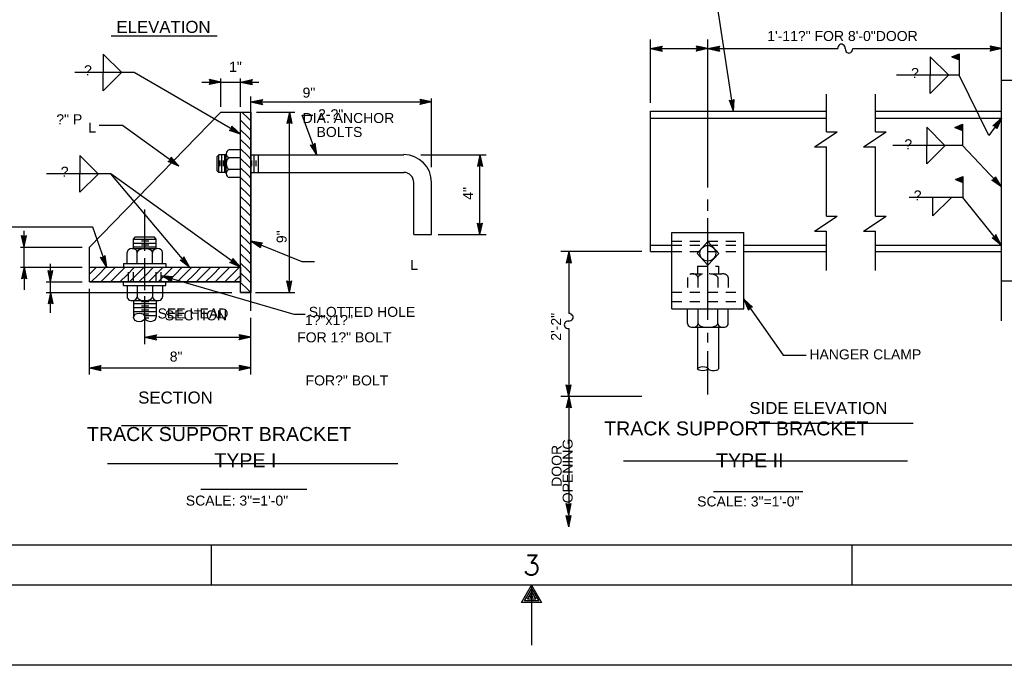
# Model space of a CAD drawing. Extents: x -23 to 19, y -16.2 to 13.8.
# Tile 6 of 12: x -8.4 to 3.9, y -16.2 to -8.1. Entities that reach past the tile are written whole.
import ezdxf
from ezdxf.enums import TextEntityAlignment as Align

# ---------------------------------------------------------------- set-up
doc = ezdxf.new("R2010")
doc.units = 0
doc.header["$MEASUREMENT"] = 0
doc.linetypes.add('HIDDEN2', pattern=[0.1875, 0.125, -0.0625])
doc.layers.add('01', color=7, linetype='CONTINUOUS')
doc.layers.add('02', color=7, linetype='CONTINUOUS')
doc.styles.add('ARIAL', font='Arial')
doc.styles.add('TXT_SHX', font='txt.shx')

msp = doc.modelspace()

# ---------------------------------------------------------------- linework, layer by layer
at = {"layer": '01', "color": 7, "linetype": 'CONTINUOUS'}
for p, q in [((0.501, -9.243), (0.191, -7.209)), ((3.846, -11.86), (3.846, -7.986)), ((-7.271, -8.3), (-5.947, -8.3)), ((-0.536, -9.135), (-0.536, -8.348)), ((0.181, -10.193), (0.181, -8.348)), ((-0.536, -8.46), (-0.392, -8.429)), ((-0.536, -8.46), (0.181, -8.46)), ((-0.536, -8.46), (-0.392, -8.491)), ((-0.499, -8.46), (-0.405, -8.44)), ((-0.499, -8.46), (-0.405, -8.48)), ((-0.463, -8.46), (-0.418, -8.45)), ((-0.463, -8.46), (-0.418, -8.469)), ((-0.418, -8.45), (-0.422, -8.46)), ((-0.422, -8.46), (-0.418, -8.469)), ((-0.405, -8.44), (-0.414, -8.46)), ((-0.414, -8.46), (-0.405, -8.48)), ((-0.392, -8.429), (-0.406, -8.46)), ((-0.406, -8.46), (-0.392, -8.491)), ((0.181, -8.46), (0.037, -8.429)), ((0.051, -8.46), (0.037, -8.429)), ((0.181, -8.46), (0.037, -8.491)), ((0.037, -8.491), (0.051, -8.46)), ((0.144, -8.46), (0.05, -8.44)), ((0.059, -8.46), (0.05, -8.44)), ((0.144, -8.46), (0.05, -8.48)), ((0.05, -8.48), (0.059, -8.46)), ((0.108, -8.46), (0.063, -8.451)), ((0.067, -8.46), (0.063, -8.451)), ((0.108, -8.46), (0.063, -8.47)), ((0.063, -8.47), (0.067, -8.46)), ((0.181, -8.46), (0.325, -8.429)), ((0.181, -8.46), (0.325, -8.491)), ((0.181, -8.46), (1.801, -8.46)), ((0.218, -8.46), (0.312, -8.44)), ((0.218, -8.46), (0.312, -8.48)), ((0.254, -8.46), (0.299, -8.45)), ((0.254, -8.46), (0.299, -8.469)), ((0.299, -8.45), (0.295, -8.46)), ((0.295, -8.46), (0.299, -8.469)), ((0.312, -8.44), (0.303, -8.46)), ((0.303, -8.46), (0.312, -8.48)), ((0.325, -8.429), (0.311, -8.46)), ((0.311, -8.46), (0.325, -8.491)), ((1.989, -8.46), (3.85, -8.46)), ((3.85, -8.46), (3.706, -8.429)), ((3.72, -8.46), (3.706, -8.429)), ((3.85, -8.46), (3.706, -8.491)), ((3.706, -8.491), (3.72, -8.46)), ((3.813, -8.46), (3.719, -8.44)), ((3.728, -8.46), (3.719, -8.44)), ((3.813, -8.46), (3.719, -8.48)), ((3.719, -8.48), (3.728, -8.46)), ((3.777, -8.46), (3.732, -8.451)), ((3.736, -8.46), (3.732, -8.451)), ((3.777, -8.46), (3.732, -8.47)), ((3.732, -8.47), (3.736, -8.46)), ((-7.371, -8.528), (-7.371, -8.757)), ((-7.371, -8.528), (-7.144, -8.755)), ((2.957, -8.562), (3.184, -8.789)), ((2.957, -8.562), (2.957, -8.791)), ((-6.986, -8.757), (-7.728, -8.757)), ((-7.371, -8.986), (-7.371, -8.757)), ((-7.371, -8.986), (-7.144, -8.759)), ((-5.655, -9.527), (-6.986, -8.757)), ((-5.901, -8.878), (-6.045, -8.847)), ((-6.031, -8.878), (-6.045, -8.847)), ((-5.901, -9.188), (-5.901, -8.834)), ((-5.655, -9.188), (-5.655, -8.834)), ((-5.655, -8.878), (-5.511, -8.847)), ((-5.511, -8.847), (-5.525, -8.878)), ((3.32, -8.791), (2.536, -8.791)), ((2.957, -9.02), (2.957, -8.791)), ((2.957, -9.02), (3.184, -8.793)), ((3.688, -9.546), (3.32, -8.791)), ((3.846, -8.852), (4.026, -8.852)), ((-6.138, -8.878), (-5.901, -8.878)), ((-5.901, -8.878), (-6.045, -8.909)), ((-6.045, -8.909), (-6.031, -8.878)), ((-5.938, -8.878), (-6.032, -8.858)), ((-6.023, -8.878), (-6.032, -8.858)), ((-5.938, -8.878), (-6.032, -8.898)), ((-6.032, -8.898), (-6.023, -8.878)), ((-5.974, -8.878), (-6.019, -8.869)), ((-6.015, -8.878), (-6.019, -8.869)), ((-5.974, -8.878), (-6.019, -8.888)), ((-6.019, -8.888), (-6.015, -8.878)), ((-5.901, -8.878), (-5.655, -8.878)), ((-5.655, -8.878), (-5.43, -8.878)), ((-5.655, -8.878), (-5.511, -8.909)), ((-5.618, -8.878), (-5.524, -8.858)), ((-5.618, -8.878), (-5.524, -8.898)), ((-5.582, -8.878), (-5.537, -8.868)), ((-5.582, -8.878), (-5.537, -8.887)), ((-5.537, -8.868), (-5.541, -8.878)), ((-5.541, -8.878), (-5.537, -8.887)), ((-5.524, -8.858), (-5.533, -8.878)), ((-5.533, -8.878), (-5.524, -8.898)), ((-5.525, -8.878), (-5.511, -8.909)), ((-5.528, -11.733), (-5.528, -9.057)), ((-5.528, -9.125), (-5.384, -9.094)), ((-5.384, -9.094), (-5.398, -9.125)), ((-3.27, -9.125), (-3.414, -9.094)), ((-3.4, -9.125), (-3.414, -9.094)), ((-3.271, -9.939), (-3.271, -9.083)), ((0.481, -9.114), (0.51, -9.096)), ((0.501, -9.243), (0.51, -9.096)), ((1.661, -9.497), (1.661, -9.029)), ((2.272, -9.497), (2.272, -9.029)), ((-5.528, -9.125), (-3.27, -9.125)), ((-5.528, -9.125), (-5.384, -9.156)), ((-5.491, -9.125), (-5.397, -9.105)), ((-5.491, -9.125), (-5.397, -9.145)), ((-5.455, -9.125), (-5.41, -9.115)), ((-5.455, -9.125), (-5.41, -9.134)), ((-5.41, -9.115), (-5.414, -9.125)), ((-5.414, -9.125), (-5.41, -9.134)), ((-5.397, -9.105), (-5.406, -9.125)), ((-5.406, -9.125), (-5.397, -9.145)), ((-5.398, -9.125), (-5.384, -9.156)), ((-3.27, -9.125), (-3.414, -9.156)), ((-3.414, -9.156), (-3.4, -9.125)), ((-3.307, -9.125), (-3.401, -9.105)), ((-3.392, -9.125), (-3.401, -9.105)), ((-3.307, -9.125), (-3.401, -9.145)), ((-3.401, -9.145), (-3.392, -9.125)), ((-3.343, -9.125), (-3.388, -9.116)), ((-3.384, -9.125), (-3.388, -9.116)), ((-3.343, -9.125), (-3.388, -9.135)), ((-3.388, -9.135), (-3.384, -9.125)), ((0.501, -9.243), (0.449, -9.105)), ((0.449, -9.105), (0.481, -9.114)), ((0.495, -9.206), (0.461, -9.117)), ((0.461, -9.117), (0.483, -9.122)), ((0.49, -9.171), (0.473, -9.128)), ((0.473, -9.128), (0.484, -9.13)), ((0.483, -9.122), (0.501, -9.11)), ((0.484, -9.13), (0.492, -9.125)), ((0.49, -9.171), (0.492, -9.125)), ((0.495, -9.206), (0.501, -9.11)), ((-7.544, -10.937), (-5.901, -9.252)), ((-5.901, -9.252), (-5.528, -9.252)), ((-5.655, -11.504), (-5.655, -9.252)), ((-5.563, -9.328), (-5.639, -9.252)), ((-5.528, -9.363), (-5.563, -9.328)), ((-5.459, -9.252), (-4.979, -9.252)), ((-5.047, -9.252), (-5.078, -9.396)), ((-5.047, -9.289), (-5.067, -9.383)), ((-5.047, -9.325), (-5.056, -9.37)), ((-5.047, -11.504), (-5.047, -9.252)), ((-5.047, -9.252), (-5.016, -9.396)), ((-5.047, -9.289), (-5.027, -9.383)), ((-5.047, -9.325), (-5.037, -9.37)), ((-4.887, -9.29), (-4.755, -9.29)), ((-4.703, -9.787), (-4.887, -9.29)), ((-0.536, -9.243), (1.661, -9.243)), ((-0.536, -10.995), (-0.536, -9.243)), ((-0.536, -9.327), (1.661, -9.327)), ((2.272, -9.243), (3.846, -9.243)), ((2.272, -9.327), (3.846, -9.327)), ((3.846, -9.327), (3.688, -9.546)), ((3.846, -9.327), (3.737, -9.426)), ((3.846, -9.327), (3.787, -9.462)), ((-7.129, -9.418), (-7.424, -9.418)), ((-6.426, -9.927), (-7.129, -9.418)), ((-5.795, -9.482), (-5.768, -9.462)), ((-5.778, -9.479), (-5.761, -9.466)), ((-5.768, -9.462), (-5.764, -9.428)), ((-5.655, -9.527), (-5.764, -9.428)), ((-5.761, -9.466), (-5.758, -9.444)), ((-5.687, -9.508), (-5.758, -9.444)), ((-5.754, -9.47), (-5.753, -9.46)), ((-5.718, -9.49), (-5.753, -9.46)), ((-5.563, -9.447), (-5.655, -9.355)), ((-5.528, -9.482), (-5.563, -9.447)), ((-5.047, -9.382), (-5.078, -9.396)), ((-5.047, -9.374), (-5.067, -9.383)), ((-5.047, -9.366), (-5.056, -9.37)), ((-5.037, -9.37), (-5.047, -9.366)), ((-5.027, -9.383), (-5.047, -9.374)), ((-5.016, -9.396), (-5.047, -9.382)), ((2.913, -9.441), (2.913, -9.67)), ((2.913, -9.441), (3.14, -9.668)), ((3.77, -9.432), (3.737, -9.426)), ((3.824, -9.357), (3.753, -9.422)), ((3.775, -9.426), (3.753, -9.422)), ((3.803, -9.386), (3.77, -9.417)), ((3.779, -9.419), (3.77, -9.417)), ((3.787, -9.462), (3.77, -9.432)), ((3.786, -9.445), (3.775, -9.426)), ((3.785, -9.429), (3.779, -9.419)), ((3.803, -9.386), (3.785, -9.429)), ((3.824, -9.357), (3.786, -9.445)), ((-5.655, -9.527), (-5.795, -9.482)), ((-5.687, -9.508), (-5.778, -9.479)), ((-5.762, -9.477), (-5.754, -9.47)), ((-5.718, -9.49), (-5.762, -9.477)), ((-5.563, -9.566), (-5.655, -9.474)), ((-5.528, -9.601), (-5.563, -9.566)), ((1.513, -9.685), (1.796, -9.497)), ((1.661, -9.497), (1.796, -9.497)), ((2.124, -9.685), (2.407, -9.497)), ((2.272, -9.497), (2.407, -9.497)), ((-5.563, -9.685), (-5.655, -9.593)), ((-5.563, -9.804), (-5.655, -9.712)), ((-5.528, -9.72), (-5.563, -9.685)), ((-4.703, -9.787), (-4.782, -9.663)), ((-4.782, -9.663), (-4.748, -9.665)), ((-4.716, -9.752), (-4.767, -9.671)), ((-4.767, -9.671), (-4.745, -9.673)), ((-4.728, -9.719), (-4.753, -9.68)), ((-4.753, -9.68), (-4.743, -9.68)), ((-4.748, -9.665), (-4.724, -9.641)), ((-4.745, -9.673), (-4.73, -9.657)), ((-4.743, -9.68), (-4.736, -9.673)), ((-4.728, -9.719), (-4.736, -9.673)), ((-4.716, -9.752), (-4.73, -9.657)), ((-4.703, -9.787), (-4.724, -9.641)), ((1.513, -9.685), (1.661, -9.685)), ((1.661, -10.55), (1.661, -9.685)), ((2.124, -9.685), (2.272, -9.685)), ((2.272, -10.55), (2.272, -9.685)), ((3.361, -9.67), (2.488, -9.67)), ((2.913, -9.899), (2.913, -9.67)), ((2.913, -9.899), (3.14, -9.672)), ((3.846, -10.187), (3.361, -9.67)), ((-7.662, -9.795), (-7.662, -10.024)), ((-7.662, -9.795), (-7.435, -10.022)), ((-6.531, -9.851), (-6.524, -9.817)), ((-6.525, -9.855), (-6.52, -9.834)), ((-6.426, -9.927), (-6.524, -9.817)), ((-6.456, -9.905), (-6.52, -9.834)), ((-5.927, -9.787), (-5.949, -9.806)), ((-5.949, -9.987), (-5.949, -9.806)), ((-5.835, -9.787), (-5.927, -9.787)), ((-5.927, -10.006), (-5.927, -9.787)), ((-5.889, -10.006), (-5.889, -9.787)), ((-5.851, -10.006), (-5.851, -9.787)), ((-5.835, -10.02), (-5.835, -9.778)), ((-5.655, -9.725), (-5.797, -9.725)), ((-5.655, -9.822), (-5.797, -9.822)), ((-5.563, -9.923), (-5.655, -9.831)), ((-5.528, -9.839), (-5.563, -9.804)), ((-5.528, -9.787), (-3.618, -9.787)), ((-5.487, -10.006), (-5.487, -9.787)), ((-5.433, -10.006), (-5.433, -9.787)), ((-3.404, -9.787), (-2.589, -9.787)), ((-2.667, -9.787), (-2.698, -9.931)), ((-2.667, -9.824), (-2.687, -9.918)), ((-2.667, -10.782), (-2.667, -9.787)), ((-2.667, -9.787), (-2.636, -9.931)), ((-2.667, -9.824), (-2.647, -9.918)), ((-6.561, -9.868), (-6.531, -9.851)), ((-6.426, -9.927), (-6.561, -9.868)), ((-6.544, -9.866), (-6.525, -9.855)), ((-6.456, -9.905), (-6.544, -9.866)), ((-6.527, -9.866), (-6.518, -9.86)), ((-6.485, -9.884), (-6.527, -9.866)), ((-6.518, -9.86), (-6.516, -9.851)), ((-6.485, -9.884), (-6.516, -9.851)), ((-5.909, -9.929), (-5.909, -9.858)), ((-5.871, -9.929), (-5.871, -9.858)), ((-5.563, -10.042), (-5.655, -9.95)), ((-5.528, -9.958), (-5.563, -9.923)), ((-5.517, -9.929), (-5.517, -9.858)), ((-5.462, -9.929), (-5.462, -9.858)), ((-2.667, -9.917), (-2.698, -9.931)), ((-2.667, -9.909), (-2.687, -9.918)), ((-2.667, -9.86), (-2.676, -9.905)), ((-2.667, -9.901), (-2.676, -9.905)), ((-2.667, -9.86), (-2.657, -9.905)), ((-2.657, -9.905), (-2.667, -9.901)), ((-2.647, -9.918), (-2.667, -9.909)), ((-2.636, -9.931), (-2.667, -9.917)), ((-7.277, -10.024), (-8.078, -10.024)), ((-7.662, -10.253), (-7.662, -10.024)), ((-7.662, -10.253), (-7.435, -10.026)), ((-6.295, -11.19), (-7.277, -10.024)), ((-5.655, -11.19), (-7.277, -10.024)), ((-5.927, -10.006), (-5.949, -9.987)), ((-5.835, -10.006), (-5.927, -10.006)), ((-5.655, -9.971), (-5.797, -9.971)), ((-5.655, -10.068), (-5.797, -10.068)), ((-5.563, -10.161), (-5.655, -10.069)), ((-5.528, -10.077), (-5.563, -10.042)), ((-5.528, -10.006), (-3.618, -10.006)), ((3.757, -10.092), (3.77, -10.061)), ((3.763, -10.098), (3.771, -10.078)), ((3.846, -10.187), (3.77, -10.061)), ((3.821, -10.16), (3.771, -10.078)), ((-5.563, -10.28), (-5.655, -10.188)), ((-5.528, -10.196), (-5.563, -10.161)), ((-3.493, -10.782), (-3.493, -10.131)), ((-3.271, -10.782), (-3.271, -10.131)), ((3.725, -10.103), (3.757, -10.092)), ((3.846, -10.187), (3.725, -10.103)), ((3.742, -10.105), (3.763, -10.098)), ((3.821, -10.16), (3.742, -10.105)), ((3.758, -10.108), (3.768, -10.104)), ((3.796, -10.134), (3.758, -10.108)), ((3.768, -10.104), (3.772, -10.095)), ((3.796, -10.134), (3.772, -10.095)), ((-5.563, -10.399), (-5.655, -10.307)), ((-5.528, -10.315), (-5.563, -10.28)), ((3.366, -10.32), (2.694, -10.32)), ((2.99, -10.549), (2.99, -10.32)), ((2.99, -10.549), (3.217, -10.322)), ((3.843, -10.914), (3.366, -10.32)), ((-5.563, -10.518), (-5.655, -10.426)), ((-5.528, -10.434), (-5.563, -10.399)), ((0.181, -10.485), (0.181, -10.344)), ((-6.852, -10.986), (-6.852, -10.47)), ((-5.563, -10.637), (-5.655, -10.545)), ((-5.528, -10.553), (-5.563, -10.518)), ((1.513, -10.738), (1.796, -10.55)), ((1.661, -10.55), (1.796, -10.55)), ((2.124, -10.738), (2.407, -10.55)), ((2.272, -10.55), (2.407, -10.55)), ((-7.502, -10.688), (-8.875, -10.688)), ((-7.328, -11.19), (-7.502, -10.688)), ((-5.563, -10.756), (-5.655, -10.664)), ((-5.528, -10.672), (-5.563, -10.637)), ((-2.667, -10.782), (-2.698, -10.638)), ((-2.698, -10.638), (-2.667, -10.652)), ((-2.667, -10.745), (-2.687, -10.651)), ((-2.687, -10.651), (-2.667, -10.66)), ((-2.667, -10.709), (-2.677, -10.664)), ((-2.677, -10.664), (-2.667, -10.668)), ((-2.667, -10.782), (-2.636, -10.638)), ((-2.667, -10.652), (-2.636, -10.638)), ((-2.667, -10.745), (-2.647, -10.651)), ((-2.667, -10.66), (-2.647, -10.651)), ((-2.667, -10.709), (-2.658, -10.664)), ((-2.667, -10.668), (-2.658, -10.664)), ((0.181, -11.846), (0.181, -10.576)), ((-8.36, -10.936), (-8.391, -10.792)), ((-8.391, -10.792), (-8.36, -10.806)), ((-8.36, -10.899), (-8.38, -10.805)), ((-8.38, -10.805), (-8.36, -10.814)), ((-8.36, -10.863), (-8.37, -10.818)), ((-8.37, -10.818), (-8.36, -10.822)), ((-8.36, -10.936), (-8.36, -10.734)), ((-8.36, -10.936), (-8.329, -10.792)), ((-8.36, -10.806), (-8.329, -10.792)), ((-8.36, -10.899), (-8.34, -10.805)), ((-8.36, -10.814), (-8.34, -10.805)), ((-8.36, -10.863), (-8.351, -10.818)), ((-8.36, -10.822), (-8.351, -10.818)), ((-6.993, -10.838), (-6.969, -10.809)), ((-6.969, -10.809), (-6.735, -10.809)), ((-6.711, -10.838), (-6.735, -10.809)), ((-5.563, -10.875), (-5.655, -10.783)), ((-5.528, -10.791), (-5.563, -10.756)), ((-3.493, -10.782), (-3.271, -10.782)), ((-3.19, -10.782), (-2.589, -10.782)), ((-0.269, -11.71), (-0.269, -10.754)), ((-0.269, -10.754), (0.63, -10.754)), ((0.63, -11.71), (0.63, -10.754)), ((1.513, -10.738), (1.661, -10.738)), ((1.661, -11.232), (1.661, -10.738)), ((2.124, -10.738), (2.272, -10.738)), ((2.272, -11.232), (2.272, -10.738)), ((3.729, -10.821), (3.762, -10.813)), ((3.745, -10.824), (3.767, -10.819)), ((3.762, -10.813), (3.777, -10.782)), ((3.767, -10.819), (3.777, -10.799)), ((3.772, -10.825), (3.776, -10.816)), ((3.797, -10.857), (3.776, -10.816)), ((3.843, -10.914), (3.777, -10.782)), ((3.82, -10.885), (3.777, -10.799)), ((-8.404, -10.937), (-7.636, -10.937)), ((-8.36, -11.19), (-8.36, -10.936)), ((-7.544, -11.373), (-7.544, -10.937)), ((-6.993, -10.956), (-6.993, -10.838)), ((-6.993, -10.838), (-6.711, -10.838)), ((-6.993, -10.887), (-6.711, -10.887)), ((-6.993, -10.936), (-6.711, -10.936)), ((-6.894, -10.861), (-6.803, -10.861)), ((-6.894, -10.91), (-6.803, -10.91)), ((-6.711, -10.956), (-6.711, -10.838)), ((-5.563, -10.994), (-5.655, -10.902)), ((-5.528, -10.91), (-5.563, -10.875)), ((-5.528, -10.86), (-4.892, -11.117)), ((-5.528, -10.86), (-5.383, -10.885)), ((-5.528, -10.86), (-5.406, -10.943)), ((-5.494, -10.874), (-5.399, -10.891)), ((-5.494, -10.874), (-5.414, -10.928)), ((-5.46, -10.887), (-5.422, -10.913)), ((-5.46, -10.887), (-5.415, -10.895)), ((-5.415, -10.895), (-5.422, -10.903)), ((-5.422, -10.903), (-5.422, -10.913)), ((-5.399, -10.891), (-5.415, -10.906)), ((-5.415, -10.906), (-5.414, -10.928)), ((-5.383, -10.885), (-5.407, -10.909)), ((-5.407, -10.909), (-5.406, -10.943)), ((-0.536, -10.914), (-0.269, -10.914)), ((0.181, -10.87), (0.047, -11.017)), ((0.181, -10.87), (0.315, -11.017)), ((0.63, -10.914), (1.661, -10.914)), ((2.272, -10.914), (3.846, -10.914)), ((3.843, -10.914), (3.729, -10.821)), ((3.82, -10.885), (3.745, -10.824)), ((3.761, -10.828), (3.772, -10.825)), ((3.797, -10.857), (3.761, -10.828)), ((-7.328, -11.19), (-7.404, -11.064)), ((-7.404, -11.064), (-7.371, -11.067)), ((-7.371, -11.067), (-7.346, -11.044)), ((-7.368, -11.075), (-7.352, -11.06)), ((-7.34, -11.155), (-7.352, -11.06)), ((-7.328, -11.19), (-7.346, -11.044)), ((-7.073, -11.143), (-7.073, -11.005)), ((-7.011, -10.956), (-6.699, -10.956)), ((-6.948, -11.143), (-6.948, -11.005)), ((-6.756, -11.143), (-6.756, -11.005)), ((-6.631, -11.143), (-6.631, -11.005)), ((-6.379, -11.091), (-6.364, -11.06)), ((-6.295, -11.19), (-6.364, -11.06)), ((-5.563, -11.113), (-5.655, -11.021)), ((-5.528, -11.029), (-5.563, -10.994)), ((-0.643, -10.995), (-1.656, -10.995)), ((-1.558, -10.995), (-1.589, -11.139)), ((-1.558, -11.032), (-1.578, -11.126)), ((-1.558, -10.995), (-1.527, -11.139)), ((-1.558, -10.995), (-1.558, -11.767)), ((-1.558, -11.032), (-1.538, -11.126)), ((-0.536, -10.995), (-0.269, -10.995)), ((0.181, -11.164), (0.047, -11.017)), ((0.181, -11.164), (0.315, -11.017)), ((0.63, -10.995), (1.661, -10.995)), ((2.272, -10.995), (3.846, -10.995)), ((-8.03, -11.373), (-8.03, -11.148)), ((-7.34, -11.155), (-7.39, -11.073)), ((-7.39, -11.073), (-7.368, -11.075)), ((-7.352, -11.121), (-7.376, -11.082)), ((-7.376, -11.082), (-7.365, -11.082)), ((-7.365, -11.082), (-7.358, -11.076)), ((-7.352, -11.121), (-7.358, -11.076)), ((-7.117, -11.143), (-6.591, -11.143)), ((-7.117, -11.143), (-7.117, -11.19)), ((-6.852, -11.474), (-6.852, -11.077)), ((-6.591, -11.143), (-6.591, -11.19)), ((-6.412, -11.1), (-6.379, -11.091)), ((-6.295, -11.19), (-6.412, -11.1)), ((-6.395, -11.103), (-6.374, -11.097)), ((-6.319, -11.162), (-6.395, -11.103)), ((-6.379, -11.106), (-6.368, -11.103)), ((-6.342, -11.134), (-6.379, -11.106)), ((-6.374, -11.097), (-6.364, -11.077)), ((-6.368, -11.103), (-6.364, -11.094)), ((-6.319, -11.162), (-6.364, -11.077)), ((-6.342, -11.134), (-6.364, -11.094)), ((-5.79, -11.131), (-5.761, -11.114)), ((-5.655, -11.19), (-5.79, -11.131)), ((-5.773, -11.13), (-5.754, -11.119)), ((-5.685, -11.168), (-5.773, -11.13)), ((-5.761, -11.114), (-5.754, -11.081)), ((-5.757, -11.129), (-5.748, -11.123)), ((-5.714, -11.147), (-5.757, -11.129)), ((-5.655, -11.19), (-5.754, -11.081)), ((-5.754, -11.119), (-5.75, -11.097)), ((-5.685, -11.168), (-5.75, -11.097)), ((-5.748, -11.123), (-5.746, -11.114)), ((-5.714, -11.147), (-5.746, -11.114)), ((-5.563, -11.232), (-5.655, -11.14)), ((-5.528, -11.148), (-5.563, -11.113)), ((-4.892, -11.117), (-4.732, -11.117)), ((-1.558, -11.125), (-1.589, -11.139)), ((-1.558, -11.117), (-1.578, -11.126)), ((-1.558, -11.068), (-1.567, -11.113)), ((-1.558, -11.109), (-1.567, -11.113)), ((-1.558, -11.068), (-1.548, -11.113)), ((-1.548, -11.113), (-1.558, -11.109)), ((-1.538, -11.126), (-1.558, -11.117)), ((-1.527, -11.139), (-1.558, -11.125)), ((-8.404, -11.19), (-7.636, -11.19)), ((-8.36, -11.19), (-8.391, -11.334)), ((-8.36, -11.227), (-8.38, -11.321)), ((-8.36, -11.312), (-8.38, -11.321)), ((-8.36, -11.263), (-8.369, -11.308)), ((-8.36, -11.304), (-8.369, -11.308)), ((-8.36, -11.19), (-8.36, -11.471)), ((-8.36, -11.19), (-8.329, -11.334)), ((-8.36, -11.227), (-8.34, -11.321)), ((-8.36, -11.263), (-8.35, -11.308)), ((-8.35, -11.308), (-8.36, -11.304)), ((-8.34, -11.321), (-8.36, -11.312)), ((-8.03, -11.373), (-8.061, -11.229)), ((-8.061, -11.229), (-8.03, -11.243)), ((-8.03, -11.336), (-8.05, -11.242)), ((-8.05, -11.242), (-8.03, -11.251)), ((-8.03, -11.3), (-8.04, -11.255)), ((-8.04, -11.255), (-8.03, -11.259)), ((-8.03, -11.373), (-7.999, -11.229)), ((-8.03, -11.243), (-7.999, -11.229)), ((-8.03, -11.336), (-8.01, -11.242)), ((-8.03, -11.251), (-8.01, -11.242)), ((-8.03, -11.3), (-8.021, -11.255)), ((-8.03, -11.259), (-8.021, -11.255)), ((-7.544, -11.19), (-5.655, -11.19)), ((-7.544, -11.278), (-7.456, -11.19)), ((-7.52, -11.373), (-7.431, -11.284)), ((-7.431, -11.284), (-7.337, -11.19)), ((-7.401, -11.373), (-7.312, -11.284)), ((-7.312, -11.284), (-7.218, -11.19)), ((-7.282, -11.373), (-7.193, -11.284)), ((-7.193, -11.284), (-7.099, -11.19)), ((-7.163, -11.373), (-7.074, -11.284)), ((-7.074, -11.284), (-6.98, -11.19)), ((-7.044, -11.373), (-6.955, -11.284)), ((-6.955, -11.284), (-6.861, -11.19)), ((-6.925, -11.373), (-6.836, -11.284)), ((-6.836, -11.284), (-6.742, -11.19)), ((-6.806, -11.373), (-6.717, -11.284)), ((-6.717, -11.284), (-6.623, -11.19)), ((-6.687, -11.373), (-6.598, -11.284)), ((-6.647, -11.292), (-4.989, -11.777)), ((-6.647, -11.292), (-6.5, -11.303)), ((-6.647, -11.292), (-6.517, -11.362)), ((-6.611, -11.302), (-6.516, -11.31)), ((-6.611, -11.302), (-6.527, -11.348)), ((-6.598, -11.284), (-6.504, -11.19)), ((-6.577, -11.312), (-6.536, -11.334)), ((-6.577, -11.312), (-6.531, -11.316)), ((-6.568, -11.373), (-6.479, -11.284)), ((-6.516, -11.31), (-6.53, -11.326)), ((-6.5, -11.303), (-6.522, -11.328)), ((-6.479, -11.284), (-6.385, -11.19)), ((-6.449, -11.373), (-6.36, -11.284)), ((-6.36, -11.284), (-6.266, -11.19)), ((-6.33, -11.373), (-6.241, -11.284)), ((-6.241, -11.284), (-6.147, -11.19)), ((-6.211, -11.373), (-6.122, -11.284)), ((-6.122, -11.284), (-6.028, -11.19)), ((-6.092, -11.373), (-6.003, -11.284)), ((-6.003, -11.284), (-5.909, -11.19)), ((-5.973, -11.373), (-5.884, -11.284)), ((-5.884, -11.284), (-5.79, -11.19)), ((-5.854, -11.373), (-5.765, -11.284)), ((-5.765, -11.284), (-5.671, -11.19)), ((-5.735, -11.373), (-5.655, -11.293)), ((-5.563, -11.351), (-5.655, -11.259)), ((-5.528, -11.267), (-5.563, -11.232)), ((-8.36, -11.32), (-8.391, -11.334)), ((-8.329, -11.334), (-8.36, -11.32)), ((-8.086, -11.373), (-7.636, -11.373)), ((-8.03, -11.504), (-8.03, -11.373)), ((-7.544, -11.373), (-5.655, -11.373)), ((-7.117, -11.417), (-7.117, -11.374)), ((-7.117, -11.417), (-6.591, -11.417)), ((-7.073, -11.419), (-7.073, -11.557)), ((-6.948, -11.419), (-6.948, -11.557)), ((-6.756, -11.419), (-6.756, -11.557)), ((-6.631, -11.419), (-6.631, -11.557)), ((-6.591, -11.417), (-6.591, -11.374)), ((-6.531, -11.316), (-6.538, -11.324)), ((-6.538, -11.324), (-6.536, -11.334)), ((-6.53, -11.326), (-6.527, -11.348)), ((-6.522, -11.328), (-6.517, -11.362)), ((-5.563, -11.47), (-5.655, -11.378)), ((-5.528, -11.386), (-5.563, -11.351)), ((-5.047, -11.504), (-5.078, -11.36)), ((-5.078, -11.36), (-5.047, -11.374)), ((-5.047, -11.467), (-5.067, -11.373)), ((-5.067, -11.373), (-5.047, -11.382)), ((-5.047, -11.431), (-5.057, -11.386)), ((-5.057, -11.386), (-5.047, -11.39)), ((-5.047, -11.504), (-5.016, -11.36)), ((-5.047, -11.374), (-5.016, -11.36)), ((-5.047, -11.467), (-5.027, -11.373)), ((-5.047, -11.382), (-5.027, -11.373)), ((-5.047, -11.431), (-5.038, -11.386)), ((-5.047, -11.39), (-5.038, -11.386)), ((3.846, -11.361), (4.026, -11.361)), ((-8.086, -11.504), (-5.764, -11.504)), ((-8.03, -11.504), (-8.061, -11.648)), ((-8.03, -11.541), (-8.05, -11.635)), ((-8.03, -11.76), (-8.03, -11.504)), ((-8.03, -11.504), (-7.999, -11.648)), ((-8.03, -11.541), (-8.01, -11.635)), ((-7.544, -12.528), (-7.544, -11.457)), ((-6.852, -12.15), (-6.852, -11.552)), ((-5.648, -11.504), (-5.655, -11.497)), ((-5.655, -11.504), (-5.528, -11.504)), ((-5.529, -11.504), (-5.563, -11.47)), ((-5.469, -11.504), (-4.979, -11.504)), ((-8.03, -11.634), (-8.061, -11.648)), ((-8.03, -11.626), (-8.05, -11.635)), ((-8.03, -11.577), (-8.039, -11.622)), ((-8.03, -11.618), (-8.039, -11.622)), ((-8.03, -11.577), (-8.02, -11.622)), ((-8.02, -11.622), (-8.03, -11.618)), ((-8.01, -11.635), (-8.03, -11.626)), ((-7.999, -11.648), (-8.03, -11.634)), ((-7.011, -11.606), (-6.699, -11.606)), ((-6.993, -11.606), (-6.993, -11.813)), ((-6.993, -11.643), (-6.711, -11.643)), ((-6.894, -11.619), (-6.803, -11.619)), ((-6.894, -11.673), (-6.803, -11.673)), ((-6.711, -11.606), (-6.711, -11.818)), ((0.63, -11.589), (1.12, -12.286)), ((0.63, -11.589), (0.738, -11.689)), ((0.63, -11.589), (0.687, -11.725)), ((0.651, -11.619), (0.722, -11.685)), ((0.651, -11.619), (0.689, -11.708)), ((0.672, -11.649), (0.691, -11.691)), ((0.672, -11.649), (0.706, -11.68)), ((0.706, -11.68), (0.696, -11.682)), ((-6.993, -11.692), (-6.711, -11.692)), ((-6.993, -11.741), (-6.711, -11.741)), ((-6.993, -11.79), (-6.987, -11.79)), ((-6.894, -11.722), (-6.803, -11.722)), ((-6.881, -11.771), (-6.803, -11.771)), ((-6.861, -11.79), (-6.711, -11.79)), ((-4.989, -11.777), (-4.848, -11.777)), ((-0.269, -11.71), (0.63, -11.71)), ((-0.073, -11.892), (-0.073, -11.71)), ((0.057, -11.892), (0.057, -11.71)), ((0.305, -11.892), (0.305, -11.71)), ((0.435, -11.892), (0.435, -11.71)), ((0.705, -11.695), (0.687, -11.725)), ((0.7, -11.689), (0.689, -11.708)), ((0.696, -11.682), (0.691, -11.691)), ((0.722, -11.685), (0.7, -11.689)), ((0.738, -11.689), (0.705, -11.695)), ((-6.854, -11.82), (-6.803, -11.82)), ((-5.528, -12.528), (-5.528, -11.82)), ((-6.852, -12.063), (-6.708, -12.032)), ((-6.815, -12.063), (-6.721, -12.043)), ((-6.721, -12.043), (-6.73, -12.063)), ((-6.708, -12.032), (-6.722, -12.063)), ((-5.528, -12.063), (-5.672, -12.032)), ((-5.658, -12.063), (-5.672, -12.032)), ((-5.565, -12.063), (-5.659, -12.043)), ((-5.65, -12.063), (-5.659, -12.043)), ((-1.558, -11.955), (-1.558, -12.802)), ((-0.011, -11.939), (0.387, -11.939)), ((0.05, -11.939), (0.05, -12.458)), ((0.181, -12.128), (0.181, -12.007)), ((0.312, -11.939), (0.312, -12.458)), ((-6.852, -12.063), (-5.528, -12.063)), ((-6.852, -12.063), (-6.708, -12.094)), ((-6.815, -12.063), (-6.721, -12.083)), ((-6.779, -12.063), (-6.734, -12.053)), ((-6.779, -12.063), (-6.734, -12.072)), ((-6.734, -12.053), (-6.738, -12.063)), ((-6.738, -12.063), (-6.734, -12.072)), ((-6.73, -12.063), (-6.721, -12.083)), ((-6.722, -12.063), (-6.708, -12.094)), ((-5.528, -12.063), (-5.672, -12.094)), ((-5.672, -12.094), (-5.658, -12.063)), ((-5.565, -12.063), (-5.659, -12.083)), ((-5.659, -12.083), (-5.65, -12.063)), ((-5.601, -12.063), (-5.646, -12.054)), ((-5.642, -12.063), (-5.646, -12.054)), ((-5.601, -12.063), (-5.646, -12.073)), ((-5.646, -12.073), (-5.642, -12.063)), ((0.181, -12.779), (0.181, -12.239)), ((1.12, -12.286), (1.406, -12.286)), ((-7.544, -12.446), (-7.4, -12.415)), ((-7.4, -12.415), (-7.414, -12.446)), ((-5.528, -12.446), (-5.672, -12.415)), ((-5.658, -12.446), (-5.672, -12.415)), ((-7.544, -12.446), (-5.528, -12.446)), ((-7.544, -12.446), (-7.4, -12.477)), ((-7.507, -12.446), (-7.413, -12.426)), ((-7.507, -12.446), (-7.413, -12.466)), ((-7.471, -12.446), (-7.426, -12.436)), ((-7.471, -12.446), (-7.426, -12.455)), ((-7.426, -12.436), (-7.43, -12.446)), ((-7.43, -12.446), (-7.426, -12.455)), ((-7.413, -12.426), (-7.422, -12.446)), ((-7.422, -12.446), (-7.413, -12.466)), ((-7.414, -12.446), (-7.4, -12.477)), ((-5.528, -12.446), (-5.672, -12.477)), ((-5.672, -12.477), (-5.658, -12.446)), ((-5.565, -12.446), (-5.659, -12.426)), ((-5.65, -12.446), (-5.659, -12.426)), ((-5.565, -12.446), (-5.659, -12.466)), ((-5.659, -12.466), (-5.65, -12.446)), ((-5.601, -12.446), (-5.646, -12.437)), ((-5.642, -12.446), (-5.646, -12.437)), ((-5.601, -12.446), (-5.646, -12.456)), ((-5.646, -12.456), (-5.642, -12.446)), ((-1.558, -12.802), (-1.589, -12.658)), ((-1.589, -12.658), (-1.558, -12.672)), ((-1.558, -12.802), (-1.527, -12.658)), ((-1.558, -12.672), (-1.527, -12.658)), ((-1.558, -12.765), (-1.578, -12.671)), ((-1.578, -12.671), (-1.558, -12.68)), ((-1.558, -12.729), (-1.568, -12.684)), ((-1.568, -12.684), (-1.558, -12.688)), ((-1.558, -12.765), (-1.538, -12.671)), ((-1.558, -12.68), (-1.538, -12.671)), ((-1.558, -12.729), (-1.549, -12.684)), ((-1.558, -12.688), (-1.549, -12.684)), ((-0.643, -12.802), (-1.656, -12.802)), ((-1.558, -12.802), (-1.589, -12.946)), ((-1.558, -12.839), (-1.578, -12.933)), ((-1.558, -12.875), (-1.567, -12.92)), ((-1.558, -12.802), (-1.527, -12.946)), ((-1.558, -12.802), (-1.558, -14.284)), ((-1.558, -12.839), (-1.538, -12.933)), ((-1.558, -12.875), (-1.548, -12.92)), ((-1.558, -12.932), (-1.589, -12.946)), ((-1.558, -12.924), (-1.578, -12.933)), ((-1.558, -12.916), (-1.567, -12.92)), ((-1.548, -12.92), (-1.558, -12.916)), ((-1.538, -12.933), (-1.558, -12.924)), ((-1.527, -12.946), (-1.558, -12.932)), ((0.77, -13.136), (2.745, -13.136)), ((-7.144, -13.167), (-5.82, -13.167)), ((-7.32, -13.641), (-3.691, -13.641)), ((-0.875, -13.608), (2.675, -13.608)), ((-6.153, -13.962), (-4.829, -13.962)), ((0.251, -13.989), (1.366, -13.989)), ((-1.558, -14.284), (-1.589, -14.14)), ((-1.589, -14.14), (-1.558, -14.154)), ((-1.558, -14.284), (-1.527, -14.14)), ((-1.558, -14.154), (-1.527, -14.14)), ((-1.558, -14.247), (-1.578, -14.153)), ((-1.578, -14.153), (-1.558, -14.162)), ((-1.558, -14.211), (-1.568, -14.166)), ((-1.568, -14.166), (-1.558, -14.17)), ((-1.558, -14.247), (-1.538, -14.153)), ((-1.558, -14.162), (-1.538, -14.153)), ((-1.558, -14.211), (-1.549, -14.166)), ((-1.558, -14.17), (-1.549, -14.166)), ((-1.558, -14.431), (-1.589, -14.287)), ((-1.589, -14.287), (-1.558, -14.301)), ((-1.558, -14.394), (-1.578, -14.3)), ((-1.578, -14.3), (-1.558, -14.309)), ((-1.558, -14.358), (-1.568, -14.313)), ((-1.568, -14.313), (-1.558, -14.317)), ((-1.558, -14.284), (-1.558, -14.431)), ((-1.558, -14.431), (-1.527, -14.287)), ((-1.558, -14.301), (-1.527, -14.287)), ((-1.558, -14.394), (-1.538, -14.3)), ((-1.558, -14.309), (-1.538, -14.3)), ((-1.558, -14.358), (-1.549, -14.313)), ((-1.558, -14.317), (-1.549, -14.313)), ((17.478, -14.659), (-20.522, -14.659)), ((-6.022, -14.659), (-6.022, -15.159)), ((1.978, -14.659), (1.978, -15.159)), ((17.978, -15.159), (-22.022, -15.159)), ((-2.022, -15.159), (-2.022, -15.909)), ((18.978, -16.159), (-23.022, -16.159))]:
    msp.add_line(p, q, dxfattribs=at)
at = {"layer": '01', "color": 7, "linetype": 'HIDDEN2'}
for p, q in [((-0.269, -10.864), (0.63, -10.864)), ((-0.269, -10.914), (0.63, -10.914)), ((-0.269, -10.995), (0.63, -10.995)), ((0.05, -11.175), (0.05, -11.272)), ((0.05, -11.175), (0.312, -11.175)), ((0.312, -11.175), (0.312, -11.272)), ((-7.056, -11.374), (-7.056, -11.19)), ((-6.993, -11.374), (-6.993, -11.19)), ((-6.711, -11.374), (-6.711, -11.19)), ((-6.647, -11.374), (-6.647, -11.19)), ((-0.013, -11.272), (0.385, -11.272)), ((-0.075, -11.319), (-0.075, -11.501)), ((0.055, -11.319), (0.055, -11.501)), ((0.303, -11.319), (0.303, -11.501)), ((0.433, -11.319), (0.433, -11.501)), ((-0.269, -11.501), (0.63, -11.501)), ((-0.269, -11.617), (0.63, -11.617))]:
    msp.add_line(p, q, dxfattribs=at)
at = {"layer": '01', "color": 7, "linetype": 'CONTINUOUS'}
for points in [[(-5.655, -11.504), (-5.655, -9.252), (-5.528, -9.252), (-5.528, -11.504)], [(-7.544, -11.373), (-7.544, -11.19), (-5.655, -11.19), (-5.655, -11.373)], [(-2.022, -15.159), (-1.897, -15.376), (-2.147, -15.376)]]:
    msp.add_lwpolyline(points, close=True, dxfattribs=at)
for points in [[(-2.021, -15.202), (-1.932, -15.355), (-2.11, -15.355), (-2.022, -15.203)], [(-2.022, -15.241), (-1.969, -15.334), (-2.074, -15.334), (-2.02, -15.241)], [(-2.022, -15.284), (-2.005, -15.313), (-2.038, -15.313), (-2.023, -15.287)]]:
    msp.add_lwpolyline(points, dxfattribs=at)
msp.add_circle((0.179, -11.015), 0.0983, dxfattribs=at)
for radius in [0.347, 0.125]:
    msp.add_arc((-3.618, -10.131), radius, 0, 90, dxfattribs=at)
for centre, major_axis, ratio, start_param, end_param in [((1.848, -8.46), (0, -0.0561), 0.837574, 1.570796, 4.712389), ((1.942, -8.46), (0, 0.0561), 0.837574, 1.570796, 4.712389), ((-5.797, -9.773), (0, -0.0486), 0.787053, 3.141593, 6.283185), ((-5.797, -9.896), (0, -0.0746), 0.510417, 3.141593, 6.283185), ((-5.797, -10.02), (0, -0.0486), 0.784025, 3.141593, 6.283185), ((-7.01, -11.005), (-0.0625, 0), 0.784025, 3.141593, 6.283185), ((-6.852, -11.005), (-0.096, 0), 0.510417, 3.141593, 6.283185), ((-6.693, -11.005), (-0.0625, 0), 0.787053, 3.141593, 6.283185), ((-7.01, -11.557), (-0.0625, 0), 0.784025, 0, 3.141593), ((-6.852, -11.557), (-0.096, 0), 0.510417, 0, 3.141593), ((-6.693, -11.557), (-0.0625, 0), 0.787053, 0, 3.141593), ((-1.558, -11.814), (-0.0561, 0), 0.837574, 1.570796, 4.712389), ((-6.781, -11.814), (-0.0705, 0), 0.740744, 0, 3.141593), ((-1.558, -11.908), (0.0561, 0), 0.837574, 1.570796, 4.712389), ((-0.008, -11.892), (-0.065, 0), 0.723848, 0, 3.141593), ((0.181, -11.892), (-0.124, 0), 0.379032, 0, 3.141593), ((0.37, -11.892), (-0.065, 0), 0.723848, 0, 3.141593), ((0.247, -12.456), (-0.0655, 0.002), 0.338238, 0, 3.141593)]:
    msp.add_ellipse(centre, major_axis=major_axis, ratio=ratio, start_param=start_param, end_param=end_param, dxfattribs=at)
at = {"layer": '01', "color": 7, "linetype": 'HIDDEN2'}
for centre, major_axis, ratio in [((-0.01, -11.319), (-0.065, 0), 0.723848), ((0.179, -11.319), (-0.124, 0), 0.379032), ((0.368, -11.319), (-0.065, 0), 0.723848)]:
    msp.add_ellipse(centre, major_axis=major_axis, ratio=ratio, start_param=3.141593, end_param=6.283185, dxfattribs=at)
at = {"layer": '01', "color": 7, "linetype": 'CONTINUOUS'}
for centre, major_axis, ratio in [((-6.922, -11.816), (0.0705, 0), 0.780318), ((0.116, -12.456), (0.0655, 0.0015), 0.388666)]:
    msp.add_ellipse(centre, major_axis=major_axis, ratio=ratio, dxfattribs=at)
at = {"layer": '02', "color": 7, "linetype": 'CONTINUOUS'}
for p, q in [((3.225, -8.564), (3.32, -8.526)), ((3.32, -8.564), (3.225, -8.564)), ((3.225, -8.564), (3.32, -8.602)), ((3.32, -8.564), (3.225, -8.564)), ((3.233, -8.564), (3.32, -8.529)), ((3.233, -8.564), (3.32, -8.599)), ((3.241, -8.564), (3.32, -8.532)), ((3.241, -8.564), (3.32, -8.596)), ((3.247, -8.564), (3.32, -8.534)), ((3.247, -8.564), (3.32, -8.594)), ((3.256, -8.564), (3.32, -8.538)), ((3.256, -8.564), (3.32, -8.59)), ((3.264, -8.564), (3.32, -8.541)), ((3.264, -8.564), (3.32, -8.587)), ((3.274, -8.564), (3.32, -8.546)), ((3.274, -8.564), (3.32, -8.582)), ((3.281, -8.564), (3.32, -8.548)), ((3.281, -8.564), (3.32, -8.58)), ((3.289, -8.564), (3.32, -8.551)), ((3.289, -8.564), (3.32, -8.577)), ((3.296, -8.564), (3.32, -8.554)), ((3.296, -8.564), (3.32, -8.574)), ((3.304, -8.564), (3.32, -8.557)), ((3.304, -8.564), (3.32, -8.571)), ((3.309, -8.564), (3.32, -8.559)), ((3.309, -8.564), (3.32, -8.569)), ((3.316, -8.564), (3.32, -8.562)), ((3.316, -8.564), (3.32, -8.566)), ((3.32, -8.526), (3.32, -8.791)), ((3.266, -9.443), (3.361, -9.405)), ((3.361, -9.443), (3.266, -9.443)), ((3.266, -9.443), (3.361, -9.481)), ((3.361, -9.443), (3.266, -9.443)), ((3.274, -9.443), (3.361, -9.408)), ((3.274, -9.443), (3.361, -9.478)), ((3.282, -9.443), (3.361, -9.411)), ((3.282, -9.443), (3.361, -9.475)), ((3.288, -9.443), (3.361, -9.413)), ((3.288, -9.443), (3.361, -9.473)), ((3.297, -9.443), (3.361, -9.417)), ((3.297, -9.443), (3.361, -9.469)), ((3.305, -9.443), (3.361, -9.42)), ((3.305, -9.443), (3.361, -9.466)), ((3.315, -9.443), (3.361, -9.425)), ((3.315, -9.443), (3.361, -9.461)), ((3.322, -9.443), (3.361, -9.427)), ((3.322, -9.443), (3.361, -9.459)), ((3.33, -9.443), (3.361, -9.43)), ((3.33, -9.443), (3.361, -9.456)), ((3.337, -9.443), (3.361, -9.433)), ((3.337, -9.443), (3.361, -9.453)), ((3.345, -9.443), (3.361, -9.436)), ((3.345, -9.443), (3.361, -9.45)), ((3.35, -9.443), (3.361, -9.438)), ((3.35, -9.443), (3.361, -9.448)), ((3.357, -9.443), (3.361, -9.441)), ((3.357, -9.443), (3.361, -9.445)), ((3.361, -9.405), (3.361, -9.67)), ((3.271, -10.093), (3.366, -10.055)), ((3.279, -10.093), (3.366, -10.058)), ((3.287, -10.093), (3.366, -10.061)), ((3.293, -10.093), (3.366, -10.063)), ((3.302, -10.093), (3.366, -10.067)), ((3.31, -10.093), (3.366, -10.07)), ((3.32, -10.093), (3.366, -10.075)), ((3.327, -10.093), (3.366, -10.077)), ((3.335, -10.093), (3.366, -10.08)), ((3.342, -10.093), (3.366, -10.083)), ((3.366, -10.055), (3.366, -10.32)), ((3.366, -10.093), (3.271, -10.093)), ((3.271, -10.093), (3.366, -10.131)), ((3.366, -10.093), (3.271, -10.093)), ((3.279, -10.093), (3.366, -10.128)), ((3.287, -10.093), (3.366, -10.125)), ((3.293, -10.093), (3.366, -10.123)), ((3.302, -10.093), (3.366, -10.119)), ((3.31, -10.093), (3.366, -10.116)), ((3.32, -10.093), (3.366, -10.111)), ((3.327, -10.093), (3.366, -10.109)), ((3.335, -10.093), (3.366, -10.106)), ((3.342, -10.093), (3.366, -10.103)), ((3.35, -10.093), (3.366, -10.086)), ((3.35, -10.093), (3.366, -10.1)), ((3.355, -10.093), (3.366, -10.088)), ((3.355, -10.093), (3.366, -10.098)), ((3.362, -10.093), (3.366, -10.091)), ((3.362, -10.093), (3.366, -10.095))]:
    msp.add_line(p, q, dxfattribs=at)

# ---------------------------------------------------------------- texts
at = {"layer": '01', "color": 7, "linetype": 'CONTINUOUS', "style": 'ARIAL'}
for s, height, p in [('ELEVATION', 0.15, (-6.619, -8.264)), ('1\'-11?" FOR 8\'-0"DOOR', 0.125, (1.861, -8.365)), ('1"', 0.125, (-5.72, -8.75)), ('9" ', 0.125, (-4.778, -9.072)), ('DIA. ANCHOR', 0.125, (-4.309, -9.389)), ('BOLTS', 0.125, (-4.421, -9.563)), ('SEE HEAD', 0.125, (-6.25, -11.829)), ('SECTION', 0.125, (-6.213, -11.853)), ('1?"x1?" ', 0.125, (-4.528, -11.911)), ('FOR 1?" BOLT', 0.125, (-4.36, -12.127)), ('8" ', 0.125, (-6.437, -12.367)), ('FOR?" BOLT', 0.125, (-4.328, -12.665)), ('SECTION', 0.15, (-6.469, -12.891)), ('SIDE ELEVATION', 0.15, (1.56, -13.022)), ('TRACK SUPPORT BRACKET', 0.175, (0.535, -13.289)), ('TRACK SUPPORT BRACKET', 0.175, (-5.924, -13.359)), ('TYPE I', 0.175, (-5.596, -13.686)), ('TYPE II', 0.175, (0.703, -13.688)), ('SCALE: 3"=1\'-0"', 0.125, (-5.701, -14.165)), ('SCALE: 3"=1\'-0"', 0.125, (0.685, -14.176))]:
    msp.add_text(s, height=height, dxfattribs=at).set_placement(p, align=Align.CENTER)
for s, p in [('?', (-7.513, -8.793)), ('?', (2.815, -8.827)), ('?" P', (-7.633, -9.405)), ('?', (2.731, -9.717)), ('?', (-7.804, -10.06)), ('?', (2.848, -10.356))]:
    msp.add_text(s, height=0.125, dxfattribs=at).set_placement(p, align=Align.RIGHT)
for s, p in [('2-?" ', (-4.688, -9.342)), ('L', (-7.558, -9.508)), ('L', (-3.536, -11.222)), ('SLOTTED HOLE', (-4.805, -11.809)), ('HANGER CLAMP', (1.448, -12.34))]:
    msp.add_text(s, height=0.125, dxfattribs=at).set_placement(p)
for s, p in [('4"', (-2.752, -10.268)), ('9" ', (-5.081, -10.785)), ('2\'-2"', (-1.654, -11.933)), ('OPENING', (-1.509, -13.733)), ('DOOR', (-1.646, -13.669))]:
    msp.add_text(s, height=0.125, rotation=90, dxfattribs=at).set_placement(p, align=Align.CENTER)
at = {"layer": '01', "color": 7, "linetype": 'CONTINUOUS', "style": 'TXT_SHX', "width": 1.002}
msp.add_text('3', height=0.25, dxfattribs=at).set_placement((-2.021, -15.034), align=Align.CENTER)

doc.saveas('drawing.dxf')
